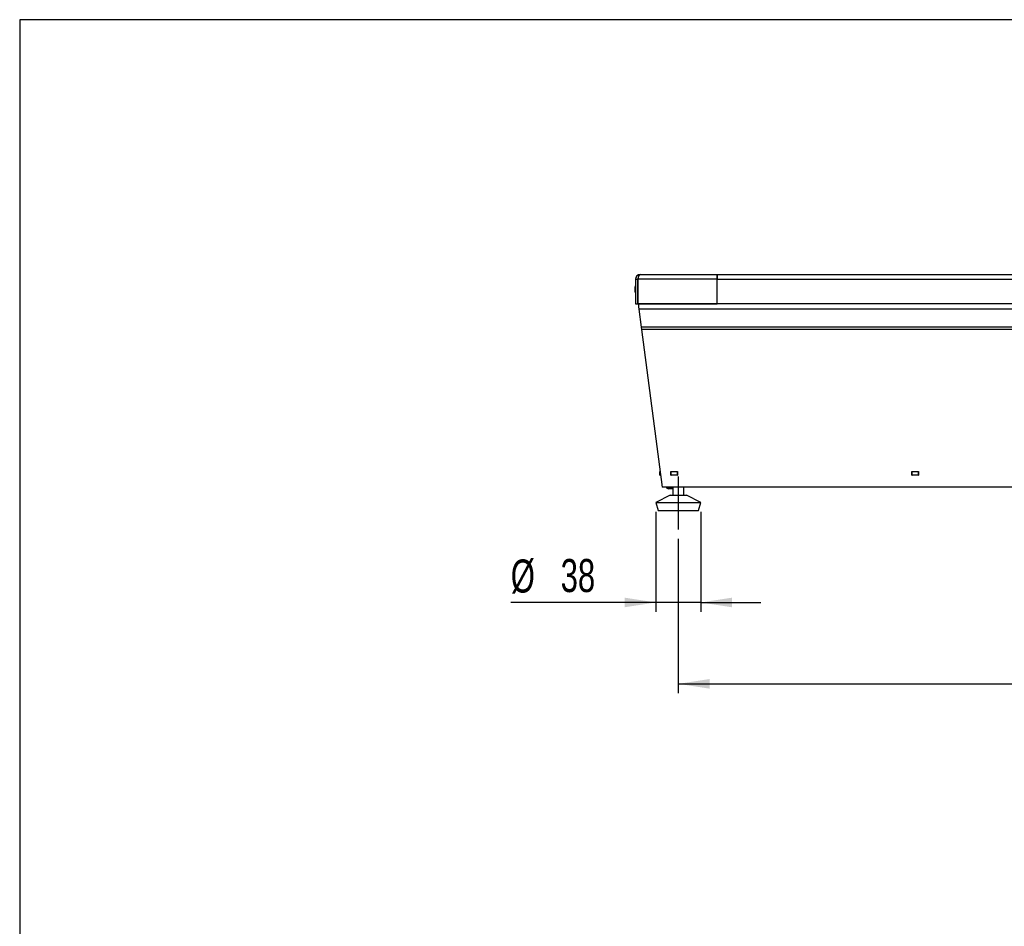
# Model space of a CAD drawing. Extents: x 38 to 3318, y 40 to 2336.
# Tile 2 of 10: x 38 to 872, y 1568 to 2336. Entities that reach past the tile are written whole.
import ezdxf
from ezdxf.enums import TextEntityAlignment as Align

# ---------------------------------------------------------------- set-up
doc = ezdxf.new("R2010")
doc.units = 0
doc.header["$LTSCALE"] = 8
doc.linetypes.add('CENTERX2', pattern=[20.32, 12.7, -2.54, 2.54, -2.54])
doc.layers.get('0').update_dxf_attribs({"linetype": 'CONTINUOUS'})
doc.layers.add('LAYER1', color=2, linetype='CONTINUOUS')
doc.layers.add('LAYER2', color=3, linetype='CENTERX2')
doc.dimstyles.new('SLDDIMSTYLE0', dxfattribs={"dimtxt": 28, "dimasz": 26.416, "dimexe": 0, "dimexo": 0.0625, "dimgap": 7, "dimtad": 1, "dimrnd": 1e-09, "dimzin": 12, "dimsah": 1, "dimcen": 0.09, "dimazin": 3, "dimtfac": 1, "dimtofl": 0, "dimtmove": 0, "dimatfit": 3})
doc.dimstyles.new('SLDDIMSTYLE1', dxfattribs={"dimtxt": 28, "dimasz": 26.416, "dimexe": 0, "dimexo": 0.0625, "dimgap": 7, "dimtad": 1, "dimrnd": 1e-09, "dimzin": 12, "dimsah": 1, "dimcen": 0.09, "dimazin": 3, "dimtfac": 1, "dimtmove": 0, "dimatfit": 3})

# ---------------------------------------------------------------- blocks, each defined once
blk = doc.blocks.new('_D_4')
at = {"layer": 'LAYER2', "color": 3, "linetype": 'CONTINUOUS'}
for p, q in [((595.74, 1896.24), (595.74, 1765.54)), ((1723.31, 1896.24), (1723.31, 1765.54)), ((595.74, 1773.54), (1723.31, 1773.54))]:
    blk.add_line(p, q, dxfattribs=at)
for points in [[(595.74, 1773.54), (622.16, 1769.48), (622.16, 1777.61)], [(1723.31, 1773.54), (1696.9, 1777.61), (1696.9, 1769.48)]]:
    blk.add_solid(points, dxfattribs=at)
at = {"layer": 'LAYER2', "color": 3, "linetype": 'CONTINUOUS', "width": 0.7}
blk.add_text('1127.6', height=28, dxfattribs=at).set_placement((1102.63, 1773.54, -10.25), align=Align.BOTTOM_LEFT)
blk = doc.blocks.new('_D_5')
at = {"layer": 'LAYER2', "color": 3, "linetype": 'CONTINUOUS'}
for p, q in [((576.74, 1919.24), (576.74, 1834.46)), ((614.74, 1919.24), (614.74, 1834.46)), ((576.74, 1842.46), (453.99, 1842.46)), ((614.74, 1842.46), (576.74, 1842.46)), ((614.74, 1842.46), (665.54, 1842.46))]:
    blk.add_line(p, q, dxfattribs=at)
for points in [[(576.74, 1842.46), (550.32, 1846.52), (550.32, 1838.39)], [(614.74, 1842.46), (641.16, 1838.39), (641.16, 1846.52)]]:
    blk.add_solid(points, dxfattribs=at)
at = {"layer": 'LAYER2', "color": 3, "linetype": 'CONTINUOUS', "width": 0.7}
for s, p in [('%%c', (453.99, 1842.46, -10.25)), ('38', (496.22, 1842.88, -10.25))]:
    blk.add_text(s, height=28, dxfattribs=at).set_placement(p, align=Align.BOTTOM_LEFT)

msp = doc.modelspace()

# ---------------------------------------------------------------- linework, layer by layer
at = {"color": 7, "linetype": 'CONTINUOUS'}
for p, q in [((3318.4, 2336), (38.4, 2336)), ((38.4, 2336), (38.4, 40))]:
    msp.add_line(p, q, dxfattribs=at)
at = {"color": 7, "linetype": 'CENTERX2'}
msp.add_line((595.741, 1949.24), (595.741, 1904.24), dxfattribs=at)
at = {"layer": 'LAYER1', "color": 2, "linetype": 'CONTINUOUS'}
for p, q in [((563.526, 2120.24), (628.526, 2120.24)), ((587.526, 2120.24), (587.526, 2120.24)), ((587.526, 2120.24), (587.526, 2120.24)), ((628.526, 2120.24), (628.526, 2120.24)), ((628.526, 2120.24), (628.526, 2120.24)), ((628.526, 2120.24), (1690.526, 2120.24)), ((559.047, 2109.769), (558.912, 2109.322)), ((559.526, 2116.24), (561.526, 2116.24)), ((559.526, 2116.24), (559.526, 2095.24)), ((561.526, 2116.24), (561.526, 2109.34)), ((561.526, 2116.24), (561.526, 2095.24)), ((561.533, 2109.34), (561.526, 2109.34)), ((628.526, 2116.24), (561.533, 2116.24)), ((561.533, 2095.24), (561.533, 2116.24)), ((628.526, 2095.24), (628.526, 2116.24)), ((628.526, 2116.24), (1690.526, 2116.24)), ((558.897, 2106.388), (558.897, 2106.122)), ((561.526, 2106.14), (561.533, 2106.14)), ((561.526, 2106.14), (561.526, 2095.24)), ((559.526, 2095.24), (561.526, 2095.24)), ((561.526, 2095.24), (561.526, 2095.24)), ((561.526, 2095.24), (561.526, 2095.24)), ((561.533, 2095.24), (628.526, 2095.24)), ((562.026, 2095.24), (562.026, 2095.226)), ((562.026, 2095.226), (562.026, 2092.74)), ((1757.026, 2095.226), (562.026, 2095.226)), ((562.026, 2092.74), (562.257, 2090.983)), ((1690.526, 2095.24), (628.526, 2095.24)), ((1756.796, 2090.983), (562.257, 2090.983)), ((562.257, 2090.983), (564.272, 2075.619)), ((1754.781, 2075.619), (564.272, 2075.619)), ((564.272, 2075.619), (564.55, 2073.498)), ((1754.503, 2073.498), (564.55, 2073.498)), ((564.55, 2073.498), (582.026, 1940.24)), ((580.241, 1950.24), (580.241, 1953.24)), ((580.241, 1953.24), (580.321, 1953.24)), ((580.241, 1950.24), (580.715, 1950.24)), ((589.441, 1953.29), (595.041, 1953.29)), ((589.441, 1950.19), (589.441, 1953.29)), ((589.441, 1953.24), (589.741, 1953.24)), ((589.441, 1950.24), (589.741, 1950.24)), ((595.041, 1950.19), (589.441, 1950.19)), ((589.741, 1950.24), (589.741, 1953.24)), ((589.741, 1953.24), (594.741, 1953.24)), ((594.741, 1950.24), (589.741, 1950.24)), ((591.246, 1953.29), (591.196, 1953.24)), ((594.741, 1953.24), (594.741, 1950.24)), ((594.741, 1953.24), (595.041, 1953.24)), ((594.741, 1950.24), (595.041, 1950.24)), ((595.041, 1953.29), (595.041, 1950.19)), ((793.333, 1950.19), (793.333, 1953.29)), ((793.333, 1953.29), (798.933, 1953.29)), ((793.333, 1953.24), (793.633, 1953.24)), ((793.333, 1950.24), (793.633, 1950.24)), ((798.933, 1950.19), (793.333, 1950.19)), ((793.633, 1953.24), (798.633, 1953.24)), ((793.633, 1950.24), (793.633, 1953.24)), ((798.633, 1950.24), (793.633, 1950.24)), ((798.633, 1953.24), (798.633, 1950.24)), ((798.633, 1953.24), (798.933, 1953.24)), ((798.633, 1950.24), (798.933, 1950.24)), ((798.933, 1953.29), (798.933, 1950.19)), ((588.741, 1933.24), (576.741, 1927.24)), ((1008.526, 1940.24), (582.026, 1940.24)), ((587.526, 1939.74), (587.526, 1938.74)), ((591.196, 1939.74), (587.526, 1939.74)), ((591.196, 1938.74), (587.526, 1938.74)), ((588.741, 1933.24), (597.297, 1933.24)), ((591.196, 1940.24), (591.196, 1933.24)), ((597.297, 1933.24), (602.741, 1933.24)), ((600.286, 1933.24), (600.286, 1940.24)), ((614.741, 1927.24), (602.741, 1933.24)), ((576.741, 1927.24), (578.741, 1920.24)), ((576.741, 1927.24), (599.965, 1927.24)), ((599.965, 1927.24), (614.741, 1927.24)), ((612.741, 1920.24), (614.741, 1927.24)), ((578.741, 1920.24), (599.52, 1920.24)), ((599.52, 1920.24), (612.741, 1920.24))]:
    msp.add_line(p, q, dxfattribs=at)
at = {"layer": 'LAYER1', "color": 2, "linetype": 'CONTINUOUS', "flags": 128}
for points in [[(561.877, 2117.302), (561.64, 2116.905), (561.526, 2116.24)], [(561.533, 2116.24), (561.982, 2117.627), (562.432, 2118.842), (562.881, 2119.734), (563.33, 2120.193), (563.526, 2120.24)], [(628.526, 2120.24), (628.526, 2120.164), (628.526, 2119.936), (628.526, 2119.566), (628.526, 2119.069), (628.526, 2118.463), (628.526, 2117.771), (628.526, 2117.021), (628.526, 2116.24)], [(628.526, 2116.24), (628.526, 2117.021), (628.526, 2117.771), (628.526, 2118.463), (628.526, 2119.069), (628.526, 2119.566), (628.526, 2119.936), (628.526, 2120.164), (628.526, 2120.24)], [(558.883, 2109.24), (558.883, 2109.126), (558.883, 2108.801), (558.883, 2108.314), (558.883, 2107.74), (558.883, 2107.166), (558.883, 2106.68), (558.883, 2106.355), (558.883, 2106.24)], [(558.897, 2109.359), (558.897, 2109.326), (558.897, 2109.08), (558.897, 2108.63), (558.897, 2108.044), (558.897, 2107.413), (558.897, 2106.831), (558.897, 2106.388)], [(559.537, 2110.941), (559.222, 2110.351), (558.915, 2109.327)], [(559.551, 2110.969), (559.227, 2110.364), (559.225, 2110.358)], [(561.526, 2107.74), (561.526, 2108.372), (561.526, 2108.907), (561.526, 2109.265), (561.526, 2109.39), (561.526, 2109.34)], [(561.526, 2106.14), (561.526, 2106.09), (561.526, 2106.216), (561.526, 2106.574), (561.526, 2107.109), (561.526, 2107.74)]]:
    msp.add_lwpolyline(points, dxfattribs=at)
at = {"layer": 'LAYER1', "color": 2, "linetype": 'CONTINUOUS'}
for centre, radius, start, end in [((563.526, 2116.24), 4, 90, 179.999999), ((563.526, 2116.24), 2, 147.365494, 180), ((559.383, 2109.24), 0.5, 166.278426, 180), ((559.383, 2106.24), 0.5, 180, 193.721574), ((562.686, 2106.702), 3.834, 188.225511, 214.503714), ((594.283, 1950.129), 0.112, 93.41416, 146.572129), ((594.256, 1950.179), 0.0652, 10.390025, 71.357564), ((587.526, 1940.74), 2, 194.477512, 270), ((587.526, 1940.74), 1, 210, 270)]:
    msp.add_arc(centre, radius, start, end, dxfattribs=at)

# ---------------------------------------------------------------- dimensions: what is measured, and where the dimension line sits
at = {"layer": 'LAYER2', "color": 3, "linetype": 'CONTINUOUS'}
dim = msp.add_linear_dim(base=(576.741, 1842.457), p1=(614.741, 1927.24), p2=(576.741, 1927.24), text='%%c<>', dimstyle='SLDDIMSTYLE1', dxfattribs=at)
dim.commit()
dim.dimension.update_dxf_attribs({"geometry": '_D_5', "text_midpoint": (495.794, 1842.457), "dimtype": 160})
dim = msp.add_linear_dim(base=(1723.312, 1773.542), p1=(595.741, 1904.24), p2=(1723.312, 1904.24), dimstyle='SLDDIMSTYLE0', dxfattribs=at)
dim.commit()
dim.dimension.update_dxf_attribs({"geometry": '_D_4', "text_midpoint": (1159.526, 1773.542), "dimtype": 160})

doc.saveas('drawing.dxf')
